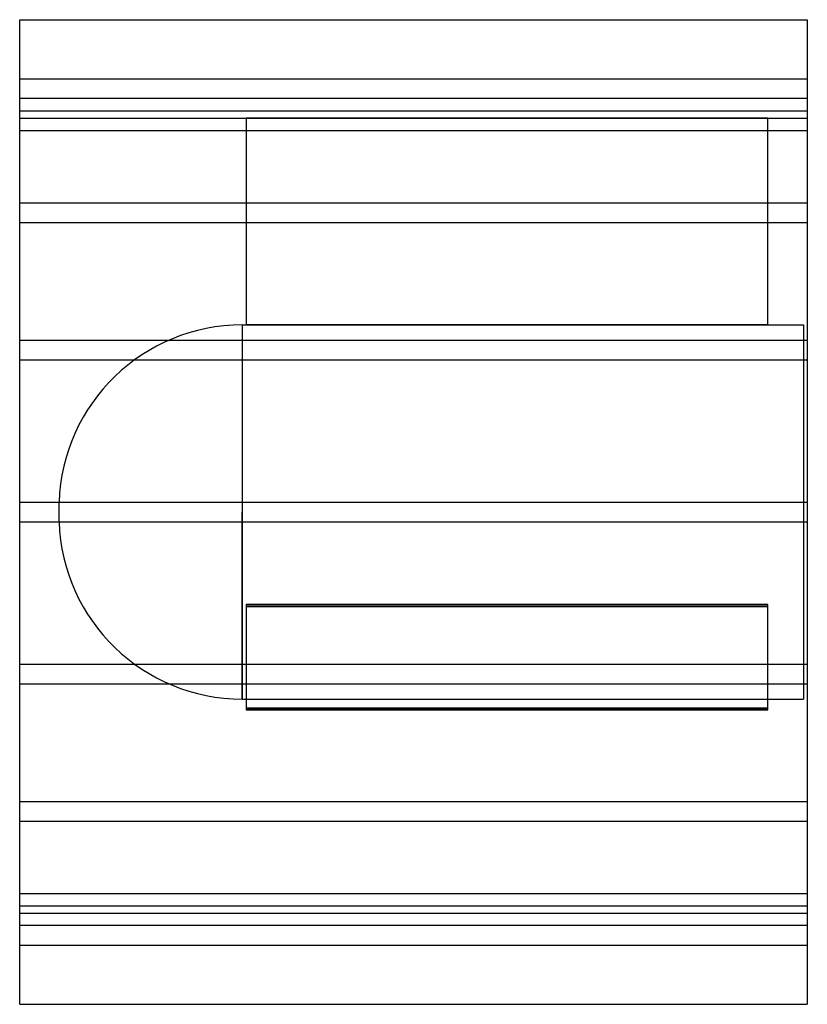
# Model space of a CAD drawing. Header units: millimetres. Extents: x -400 to 400, y -500 to 500.
import ezdxf

# ---------------------------------------------------------------- set-up
doc = ezdxf.new("R2010")
doc.units = ezdxf.units.MM
doc.layers.add('HIDDEN', color=7, linetype='Continuous')
doc.layers.add('THICK', color=7, linetype='Continuous')

msp = doc.modelspace()

# ---------------------------------------------------------------- linework, layer by layer
at = {"layer": 'HIDDEN'}
for p, q in [((-400, 440), (400, 440)), ((400, 420), (-400, 420)), ((-400, 407.3), (400, 407.3)), ((-400, 407.3), (400, 407.3)), ((-400, 400), (-170, 400)), ((-170, 400), (-170, 400)), ((360, 400), (360, 400)), ((360, 400), (400, 400)), ((360, 400), (-170, 400)), ((-170, 400), (-170, 190)), ((-170, 400), (360, 400)), ((360, 190), (360, 400)), ((-400, 387.3), (400, 387.3)), ((-400, 387.3), (400, 387.3)), ((-400, 314.1), (400, 314.1)), ((-400, 314.1), (400, 314.1)), ((-400, 294.1), (400, 294.1)), ((-400, 294.1), (400, 294.1)), ((-173.9, 190), (-173.9, 0)), ((-173.9, 190), (-170, 190)), ((360, 190), (396, 190)), ((396, 190), (396, 0)), ((-170, 190), (360, 190)), ((360, 190), (-170, 190)), ((-400, 174.6), (400, 174.6)), ((-400, 174.6), (400, 174.6)), ((-400, 154.6), (400, 154.6)), ((-400, 154.6), (400, 154.6)), ((-400, 10), (400, 10)), ((-400, 10), (400, 10)), ((-360, 0), (-360, 9.9)), ((-173.9, 0), (-173.9, -190)), ((396, 0), (396, -190)), ((-400, -10), (400, -10)), ((-360, -9.9), (-360, 0)), ((-173.9, -190), (-173.9, 0)), ((-400, -10), (400, -10)), ((360, -94.1), (-170, -94.1)), ((-170, -94.1), (360, -94.1)), ((-170, -94.1), (-170, -199.1)), ((-170, -95.9), (360, -95.9)), ((360, -95.9), (-170, -95.9)), ((360, -199.1), (360, -94.1)), ((-400, -154.6), (400, -154.6)), ((-400, -154.6), (400, -154.6)), ((-400, -174.6), (400, -174.6)), ((-400, -174.6), (400, -174.6)), ((-173.9, -190), (396, -190)), ((-170, -199.1), (360, -199.1)), ((-170, -199.1), (-170, -200.9)), ((360, -199.1), (-170, -199.1)), ((360, -200.9), (360, -199.1)), ((360, -200.9), (-170, -200.9)), ((-170, -200.9), (360, -200.9)), ((-400, -294.1), (400, -294.1)), ((-400, -294.1), (400, -294.1)), ((-400, -314.1), (400, -314.1)), ((-400, -314.1), (400, -314.1)), ((-400, -387.3), (400, -387.3)), ((-400, -387.3), (400, -387.3)), ((-400, -400), (400, -400)), ((-400, -407.3), (400, -407.3)), ((-400, -407.3), (400, -407.3)), ((400, -420), (-400, -420)), ((-400, -440), (400, -440))]:
    msp.add_line(p, q, dxfattribs=at)
for centre, start, end in [((-173.9, 3.8), 90, 178.1222), ((-173.9, -3.8), 181.8778, 270)]:
    msp.add_arc(centre, 186.2, start, end, dxfattribs=at)
at = {"layer": 'THICK'}
for p, q in [((-400, 0), (-400, 500)), ((-400, 500), (400, 500)), ((400, 500), (400, 0)), ((400, 0), (400, -500)), ((-400, -500), (-400, 0)), ((-400, -500), (400, -500))]:
    msp.add_line(p, q, dxfattribs=at)

doc.saveas('drawing.dxf')
